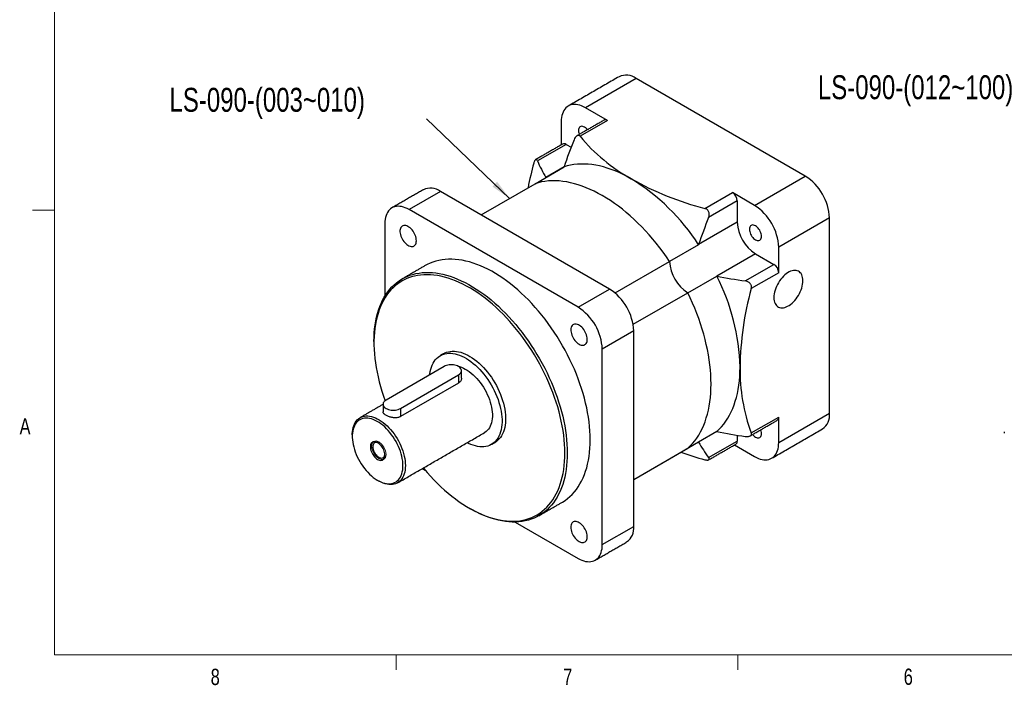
# Model space of a CAD drawing. Header units: millimetres. Extents: x 11 to 421, y 5 to 275.
# Tile 1 of 6: x 11 to 155, y 6 to 103. Entities that reach past the tile are written whole.
import ezdxf

# ---------------------------------------------------------------- set-up
doc = ezdxf.new("R2010")
doc.units = ezdxf.units.MM
doc.styles.add('SLDTEXTSTYLE0', font='TXT', dxfattribs={"width": 0.75})
doc.dimstyles.new('SLDDIMSTYLE6', dxfattribs={"dimtxt": 0, "dimasz": 3, "dimexe": 0, "dimexo": 0.0625, "dimgap": 0, "dimtad": 0, "dimtih": 1, "dimtoh": 1, "dimdec": 0, "dimrnd": 1e-09, "dimzin": 0, "dimdsep": 46, "dimtxsty": 'Standard', "dimsah": 1, "dimcen": 0.09, "dimadec": 0, "dimazin": 0, "dimtfac": 3, "dimtdec": 0, "dimtofl": 0, "dimtmove": 0, "dimatfit": 3, "dimfxl": 1, "dimtolj": 1, "dimtzin": 0, "dimarcsym": 0})

msp = doc.modelspace()

# ---------------------------------------------------------------- linework, layer by layer
at = {"color": 7, "linetype": 'Continuous', "lineweight": 0}
for p, q in [((15.9068, 270.3087), (15.9068, 9.9587)), ((15.9068, 75.0462), (12.7318, 75.0462)), ((415.9568, 9.9587), (15.9068, 9.9587)), ((65.9067, 9.9587), (65.9067, 7.8048)), ((115.9129, 9.9587), (115.9129, 7.8048))]:
    msp.add_line(p, q, dxfattribs=at)
at = {"color": 7, "linetype": 'Continuous', "lineweight": 30}
for p, q in [((101.0275, 94.2978), (93.6029, 90.0117)), ((125.7763, 80.0107), (101.0275, 94.2978)), ((96.836, 88.1453), (93.6029, 90.0117)), ((90.0674, 87.97), (90.0674, 84.5748)), ((96.836, 88.1453), (92.8173, 85.8253)), ((90.7745, 84.6449), (86.5827, 82.225)), ((90.7745, 84.6449), (91.5047, 84.2233)), ((86.2294, 78.8957), (90.4721, 81.3449)), ((90.4741, 81.3508), (87.8226, 79.8202)), ((118.3517, 75.7246), (125.7763, 80.0107)), ((78.3308, 74.3359), (86.2294, 78.8957)), ((72.3897, 77.7656), (67.7935, 75.1123)), ((97.1385, 63.4784), (72.3897, 77.7656)), ((111.0998, 75.271), (115.1185, 77.591)), ((115.8256, 76.3663), (111.6339, 73.9464)), ((118.3517, 75.7246), (115.1185, 77.591)), ((115.8256, 76.3663), (115.8256, 73.2452)), ((92.5423, 60.8251), (67.7935, 75.1123)), ((129.3118, 73.887), (121.8872, 69.6008)), ((129.3118, 45.308), (129.3118, 73.887)), ((64.258, 73.0706), (64.258, 62.4285)), ((115.8256, 73.2452), (110.171, 69.9808)), ((110.1688, 69.9742), (105.9261, 67.525)), ((121.8872, 65.8673), (121.8872, 69.6008)), ((118.4773, 68.6524), (112.8226, 65.388)), ((118.4773, 68.6524), (121.1801, 67.0921)), ((97.9363, 62.9125), (105.9261, 67.525)), ((116.9883, 64.6722), (121.1801, 67.0921)), ((108.5732, 62.9402), (112.8158, 65.3894)), ((121.8872, 65.8673), (117.8684, 63.5474)), ((92.5423, 60.8251), (97.1385, 63.4784)), ((100.583, 58.3275), (108.5732, 62.9402)), ((100.674, 57.3547), (96.0778, 54.7014)), ((100.674, 28.7758), (100.674, 57.3547)), ((96.0778, 26.1225), (96.0778, 54.7014)), ((72.92, 52.1487), (64.4348, 47.2502)), ((66.5561, 46.0256), (75.0414, 50.9241)), ((75.0414, 50.9241), (75.0414, 49.7331)), ((75.0414, 49.7331), (66.5561, 44.8347)), ((64.258, 47.2237), (64.258, 47.1273)), ((66.5561, 46.0256), (66.5561, 44.8347)), ((117.8684, 42.4354), (121.8872, 44.7554)), ((121.8872, 41.0219), (129.3118, 45.308)), ((121.8872, 41.0219), (121.8872, 44.7554)), ((112.8158, 42.6444), (108.5732, 40.1951)), ((112.8233, 42.6429), (110.171, 41.1117)), ((115.8256, 42.0994), (115.8256, 41.255)), ((105.9261, 38.6665), (110.1688, 41.1158)), ((111.6339, 38.8351), (115.8256, 41.255)), ((115.4114, 40.6776), (118.3517, 38.9802)), ((100.674, 35.635), (108.5732, 40.1951)), ((100.674, 35.6345), (105.9261, 38.6665)), ((69.7559, 37.2351), (70.16, 37.0018)), ((83.3249, 29.4018), (92.5423, 24.0808)), ((96.0778, 26.1225), (100.674, 28.7758))]:
    msp.add_line(p, q, dxfattribs=at)
at = {"color": 7, "linetype": 'Continuous', "lineweight": 30, "flags": 128}
for points in [[(93.6029, 90.0117), (93.3255, 90.1593), (93.0498, 90.2807), (92.7776, 90.3754), (92.5104, 90.4426), (92.2499, 90.482), (91.9978, 90.4933), (91.7556, 90.4765), (91.5248, 90.4317), (91.3068, 90.359), (91.1029, 90.2591), (90.9145, 90.1325), (90.7426, 89.98), (90.5884, 89.8025), (90.4527, 89.6011), (90.3365, 89.377), (90.2404, 89.1317), (90.1651, 88.8667), (90.1109, 88.5836), (90.0783, 88.284), (90.0674, 87.97)], [(93.4773, 87.1673), (93.339, 87.2345), (93.2042, 87.275), (93.076, 87.2877), (92.9578, 87.2723), (92.8523, 87.2291), (92.7622, 87.1593), (92.6897, 87.0646), (92.6367, 86.9473), (92.6043, 86.8102), (92.5934, 86.6568), (92.6043, 86.4909), (92.6367, 86.3165), (92.6897, 86.1379), (92.7042, 86.0981)], [(100.3204, 79.6025), (99.7306, 79.9304), (99.1416, 80.2325), (98.5542, 80.5086), (97.9692, 80.7581), (97.3874, 80.9808), (96.8097, 81.1763), (96.2368, 81.3444), (95.6696, 81.4849), (95.1087, 81.5975), (94.555, 81.6821), (94.0092, 81.7385), (93.4721, 81.7668), (92.9444, 81.7669), (92.4269, 81.7387), (91.9202, 81.6823), (91.425, 81.5978), (90.9421, 81.4852), (90.4721, 81.3449)], [(105.9261, 67.525), (105.4561, 68.208), (104.9732, 68.8781), (104.4781, 69.5343), (103.9714, 70.1757), (103.4538, 70.8015), (102.9261, 71.4107), (102.389, 72.0025), (101.8432, 72.5762), (101.2895, 73.1309), (100.7287, 73.6659), (100.1614, 74.1804), (99.5885, 74.6737), (99.0108, 75.1452), (98.429, 75.5942), (97.8441, 76.0201), (97.2567, 76.4222), (96.6676, 76.8001), (96.0778, 77.1533), (95.488, 77.4811), (94.8989, 77.7833), (94.3115, 78.0594), (93.7265, 78.3089), (93.1448, 78.5316), (92.5671, 78.7271), (91.9942, 78.8952), (91.4269, 79.0356), (90.8661, 79.1482), (90.3123, 79.2328), (89.7666, 79.2893), (89.2295, 79.3176), (88.7018, 79.3176), (88.1842, 79.2894), (87.6775, 79.233), (87.1824, 79.1485), (86.6995, 79.036), (86.2294, 78.8957)], [(105.9261, 67.525), (105.4561, 68.208), (104.9732, 68.8781), (104.4781, 69.5343), (103.9714, 70.1757), (103.4538, 70.8015), (102.9261, 71.4107), (102.389, 72.0025), (101.8432, 72.5762), (101.2895, 73.1309), (100.7287, 73.6659), (100.1614, 74.1804), (99.5885, 74.6737), (99.0108, 75.1452), (98.429, 75.5942), (97.8441, 76.0201), (97.2567, 76.4222), (96.6676, 76.8001), (96.0778, 77.1533), (95.488, 77.4811), (94.8989, 77.7833), (94.3115, 78.0594), (93.7265, 78.3089), (93.1448, 78.5316), (92.5671, 78.7271), (91.9942, 78.8952), (91.4269, 79.0356), (90.8661, 79.1482), (90.3123, 79.2328), (89.7666, 79.2893), (89.2295, 79.3176), (88.7018, 79.3176), (88.1842, 79.2894), (87.6775, 79.233), (87.1824, 79.1485), (86.6995, 79.036), (86.2294, 78.8957)], [(67.7935, 75.1123), (67.5161, 75.2598), (67.2404, 75.3813), (66.9682, 75.4759), (66.701, 75.5431), (66.4405, 75.5825), (66.1884, 75.5939), (65.9462, 75.5771), (65.7154, 75.5322), (65.4974, 75.4596), (65.2935, 75.3597), (65.1051, 75.2331), (64.9332, 75.0805), (64.779, 74.903), (64.6433, 74.7016), (64.5271, 74.4776), (64.431, 74.2323), (64.3557, 73.9673), (64.3015, 73.6841), (64.2689, 73.3846), (64.258, 73.0706)], [(68.87, 70.5532), (68.8592, 70.7444), (68.8273, 70.9446), (68.7746, 71.1502), (68.7022, 71.3575), (68.6113, 71.5628), (68.5036, 71.7625), (68.3809, 71.953), (68.2456, 72.131), (68.0999, 72.2931), (67.9466, 72.4366), (67.7882, 72.5588), (67.6277, 72.6577), (67.468, 72.7314), (67.3117, 72.7785), (67.1619, 72.7984), (67.0211, 72.7906), (66.8918, 72.7552), (66.7764, 72.6929), (66.6768, 72.6049), (66.595, 72.4926), (66.5323, 72.358), (66.4899, 72.2037), (66.4685, 72.0323), (66.4685, 71.8468), (66.4899, 71.6507), (66.5323, 71.4474), (66.595, 71.2405), (66.6768, 71.0337), (66.7764, 70.8307), (66.8918, 70.6351), (67.0211, 70.4505), (67.1619, 70.2801), (67.3117, 70.127), (67.468, 69.9938), (67.6277, 69.883), (67.7882, 69.7965), (67.9466, 69.736), (68.0999, 69.7024), (68.2456, 69.6963), (68.3809, 69.718), (68.5036, 69.7669), (68.6113, 69.8423), (68.7022, 69.9427), (68.7746, 70.0664), (68.8273, 70.2111), (68.8592, 70.3744), (68.87, 70.5532)], [(119.3612, 71.2041), (119.3503, 71.3701), (119.3179, 71.5445), (119.2648, 71.7231), (119.1924, 71.9015), (119.1023, 72.0753), (118.9968, 72.2402), (118.8786, 72.3922), (118.7504, 72.5274), (118.6156, 72.6427), (118.4773, 72.7351), (118.339, 72.8023), (118.2042, 72.8428), (118.076, 72.8555), (117.9578, 72.8401), (117.8523, 72.7969), (117.7622, 72.7271), (117.6897, 72.6324), (117.6367, 72.5151), (117.6043, 72.378), (117.5934, 72.2247), (117.6043, 72.0587), (117.6367, 71.8843), (117.6897, 71.7057), (117.7622, 71.5273), (117.8523, 71.3535), (117.9578, 71.1886), (118.076, 71.0366), (118.2042, 70.9014), (118.339, 70.7861), (118.4773, 70.6937), (118.6156, 70.6265), (118.7504, 70.586), (118.8786, 70.5733), (118.9968, 70.5887), (119.1023, 70.6319), (119.1924, 70.7017), (119.2648, 70.7964), (119.3179, 70.9137), (119.3503, 71.0508), (119.3612, 71.2041)], [(94.31, 41.4324), (94.2994, 42.0718), (94.2675, 42.7225), (94.2144, 43.3835), (94.1402, 44.0539), (94.0449, 44.7326), (93.9288, 45.4186), (93.792, 46.111), (93.6347, 46.8085), (93.4572, 47.5103), (93.2596, 48.2151), (93.0424, 48.9221), (92.8058, 49.6301), (92.5502, 50.338), (92.2759, 51.0448), (91.9835, 51.7495), (91.6733, 52.4508), (91.3457, 53.1479), (91.0014, 53.8397), (90.6408, 54.5251), (90.2644, 55.2031), (89.8728, 55.8726), (89.4666, 56.5327), (89.0465, 57.1823), (88.613, 57.8206), (88.1668, 58.4465), (87.7085, 59.059), (87.239, 59.6574), (86.7587, 60.2406), (86.2686, 60.8078), (85.7693, 61.3581), (85.2616, 61.8907), (84.7462, 62.4049), (84.2239, 62.8998), (83.6955, 63.3747), (83.1618, 63.8288), (82.6236, 64.2615), (82.0818, 64.6722), (81.537, 65.0602), (80.9902, 65.425), (80.4421, 65.7659), (79.8937, 66.0826), (79.3456, 66.3744), (78.7988, 66.641), (78.254, 66.8819), (77.7121, 67.0969), (77.1739, 67.2855), (76.6403, 67.4476), (76.1119, 67.5827), (75.5896, 67.6909), (75.0742, 67.7718), (74.5665, 67.8254), (74.0672, 67.8515), (73.577, 67.8502), (73.0968, 67.8215), (72.6272, 67.7653), (72.169, 67.6818), (71.7228, 67.5711), (71.2893, 67.4334), (70.8691, 67.2688), (70.463, 67.0776), (70.1687, 66.9175)], [(62.667, 55.8216), (62.6776, 56.4487), (62.7095, 57.0626), (62.7626, 57.6623), (62.8368, 58.247), (62.9321, 58.8157), (63.0482, 59.3677), (63.185, 59.9021), (63.3423, 60.418), (63.5199, 60.9147), (63.7174, 61.3915), (63.9347, 61.8477), (64.1713, 62.2825), (64.4269, 62.6953), (64.7011, 63.0855), (64.9936, 63.4525), (65.3038, 63.7957), (65.6313, 64.1146), (65.9756, 64.4088), (66.3363, 64.6778), (66.7126, 64.9212), (67.1042, 65.1387), (67.5104, 65.3298), (67.9305, 65.4944), (68.364, 65.6321), (68.8102, 65.7428), (69.2685, 65.8263), (69.7381, 65.8825), (70.2183, 65.9112), (70.7084, 65.9125), (71.2077, 65.8864), (71.7155, 65.8328), (72.2308, 65.7519), (72.7531, 65.6438), (73.2815, 65.5086), (73.8152, 65.3466), (74.3534, 65.1579), (74.8953, 64.943), (75.44, 64.702), (75.9868, 64.4354), (76.5349, 64.1436), (77.0834, 63.827), (77.6314, 63.486), (78.1782, 63.1213), (78.723, 62.7333), (79.2649, 62.3226), (79.8031, 61.8898), (80.3368, 61.4357), (80.8651, 60.9608), (81.3874, 60.4659), (81.9028, 59.9518), (82.4105, 59.4191), (82.9099, 58.8688), (83.4, 58.3016), (83.8802, 57.7184), (84.3498, 57.1201), (84.808, 56.5075), (85.2542, 55.8816), (85.6877, 55.2434), (86.1079, 54.5937), (86.5141, 53.9336), (86.9056, 53.2641), (87.282, 52.5861), (87.6426, 51.9007), (87.987, 51.209), (88.3145, 50.5119), (88.6247, 49.8105), (88.9172, 49.1058), (89.1914, 48.399), (89.447, 47.6911), (89.6836, 46.9831), (89.9008, 46.2762), (90.0984, 45.5713), (90.276, 44.8695), (90.4333, 44.172), (90.5701, 43.4797), (90.6862, 42.7936), (90.7814, 42.1149), (90.8556, 41.4446), (90.9087, 40.7835), (90.9406, 40.1328), (90.9513, 39.4935)], [(90.5977, 39.4935), (90.5871, 40.1288), (90.5552, 40.7754), (90.5021, 41.4324), (90.4279, 42.0987), (90.3327, 42.7733), (90.2166, 43.4552), (90.0798, 44.1433), (89.9226, 44.8367), (89.7451, 45.5342), (89.5477, 46.2347), (89.3305, 46.9373), (89.0941, 47.6408), (88.8387, 48.3441), (88.5646, 49.0463), (88.2724, 49.7462), (87.9625, 50.4428), (87.6353, 51.1349), (87.2914, 51.8216), (86.9313, 52.5019), (86.5554, 53.1746), (86.1645, 53.8387), (85.759, 54.4932), (85.3396, 55.1372), (84.907, 55.7697), (84.4618, 56.3896), (84.0046, 56.9961), (83.5362, 57.5882), (83.0573, 58.1651), (82.5687, 58.7258), (82.0709, 59.2694), (81.5649, 59.7952), (81.0514, 60.3024), (80.5312, 60.7902), (80.005, 61.2578), (79.4737, 61.7046), (78.9381, 62.1298), (78.3989, 62.5328), (77.8571, 62.913), (77.3134, 63.2699), (76.7686, 63.6027), (76.2237, 63.9112), (75.6793, 64.1947), (75.1365, 64.453), (74.5959, 64.6854), (74.0584, 64.8918), (73.5248, 65.0718), (72.9959, 65.2251), (72.4726, 65.3515), (71.9556, 65.4508), (71.4458, 65.5229), (70.9438, 65.5676), (70.4505, 65.5849), (69.9667, 65.5747), (69.4929, 65.537), (69.0301, 65.472), (68.5788, 65.3797), (68.1398, 65.2603), (67.7137, 65.1139), (67.3012, 64.9407), (66.9029, 64.7411), (66.5195, 64.5153), (66.1514, 64.2637), (65.7993, 63.9867), (65.4637, 63.6846), (65.145, 63.3579), (64.8439, 63.0072), (64.5608, 62.633), (64.296, 62.2358), (64.05, 61.8162), (63.8232, 61.375), (63.6158, 60.9126), (63.4283, 60.43), (63.2609, 59.9277), (63.1139, 59.4066), (62.9875, 58.8675), (62.8818, 58.3111), (62.7971, 57.7383), (62.7334, 57.1501), (62.6909, 56.5472), (62.6697, 55.9306), (62.6697, 55.3013), (62.6909, 54.6602), (62.7334, 54.0083), (62.7971, 53.3465), (62.8818, 52.6759), (62.9875, 51.9976), (63.1139, 51.3124), (63.2609, 50.6216), (63.4283, 49.926), (63.6158, 49.2269), (63.8232, 48.5252), (64.05, 47.822), (64.2848, 47.1492)], [(125.4227, 64.7013), (125.4118, 64.9428), (125.3793, 65.1693), (125.3254, 65.3784), (125.2508, 65.568), (125.1562, 65.7362), (125.0425, 65.8812), (124.911, 66.0014), (124.7629, 66.0958), (124.5999, 66.1633), (124.4235, 66.2033), (124.2356, 66.2152), (124.0382, 66.1991), (123.8331, 66.155), (123.6226, 66.0835), (123.4088, 65.9851), (123.194, 65.8611), (122.9802, 65.7126), (122.7697, 65.5411), (122.5647, 65.3485), (122.3672, 65.1366), (122.1793, 64.9077), (122.0029, 64.6642), (121.8399, 64.4084), (121.6918, 64.1431), (121.5603, 63.8709), (121.4466, 63.5947), (121.352, 63.3173), (121.2774, 63.0415), (121.2235, 62.7702), (121.191, 62.5061), (121.1801, 62.252), (121.191, 62.0105), (121.2235, 61.784), (121.2774, 61.5749), (121.352, 61.3853), (121.4466, 61.2171), (121.5603, 61.0721), (121.6918, 60.9518), (121.8399, 60.8575), (122.0029, 60.7899), (122.1793, 60.75), (122.3672, 60.738), (122.5647, 60.7542), (122.7697, 60.7983), (122.9802, 60.8698), (123.194, 60.9681), (123.4088, 61.0922), (123.6226, 61.2407), (123.8331, 61.4122), (124.0382, 61.6048), (124.2356, 61.8167), (124.4235, 62.0456), (124.5999, 62.2891), (124.7629, 62.5449), (124.911, 62.8102), (125.0425, 63.0824), (125.1562, 63.3586), (125.2508, 63.636), (125.3254, 63.9118), (125.3793, 64.1831), (125.4118, 64.4471), (125.4227, 64.7013)], [(108.5732, 40.1951), (108.9297, 40.5321), (109.2686, 40.8941), (109.5893, 41.2808), (109.8914, 41.6915), (110.1746, 42.1256), (110.4383, 42.5827), (110.6824, 43.0621), (110.9063, 43.5631), (111.1099, 44.085), (111.2927, 44.6271), (111.4547, 45.1886), (111.5955, 45.7689), (111.715, 46.367), (111.813, 46.9822), (111.8893, 47.6137), (111.944, 48.2604), (111.9768, 48.9217), (111.9877, 49.5965), (111.9768, 50.2839), (111.944, 50.9831), (111.8893, 51.6929), (111.813, 52.4125), (111.715, 53.1408), (111.5955, 53.8769), (111.4547, 54.6198), (111.2927, 55.3683), (111.1099, 56.1216), (110.9063, 56.8785), (110.6824, 57.638), (110.4383, 58.3991), (110.1746, 59.1608), (109.8914, 59.9219), (109.5893, 60.6814), (109.2686, 61.4383), (108.9297, 62.1916), (108.5732, 62.9402)], [(108.5732, 40.1951), (108.9297, 40.5321), (109.2686, 40.8941), (109.5893, 41.2808), (109.8914, 41.6915), (110.1746, 42.1256), (110.4383, 42.5827), (110.6824, 43.0621), (110.9063, 43.5631), (111.1099, 44.085), (111.2927, 44.6271), (111.4547, 45.1886), (111.5955, 45.7689), (111.715, 46.367), (111.813, 46.9822), (111.8893, 47.6137), (111.944, 48.2604), (111.9768, 48.9217), (111.9877, 49.5965), (111.9768, 50.2839), (111.944, 50.9831), (111.8893, 51.6929), (111.813, 52.4125), (111.715, 53.1408), (111.5955, 53.8769), (111.4547, 54.6198), (111.2927, 55.3683), (111.1099, 56.1216), (110.9063, 56.8785), (110.6824, 57.638), (110.4383, 58.3991), (110.1746, 59.1608), (109.8914, 59.9219), (109.5893, 60.6814), (109.2686, 61.4383), (108.9297, 62.1916), (108.5732, 62.9402)], [(92.6679, 55.4268), (92.8281, 55.3467), (92.9855, 55.2928), (93.1372, 55.2661), (93.2805, 55.267), (93.4129, 55.2955), (93.532, 55.3511), (93.6357, 55.4329), (93.7221, 55.5393), (93.7897, 55.6685), (93.8372, 55.8181), (93.8639, 55.9855), (93.8693, 56.1678), (93.8532, 56.3616), (93.816, 56.5634), (93.7583, 56.7698), (93.6811, 56.977), (93.5859, 57.1812), (93.4742, 57.379), (93.3482, 57.5666), (93.21, 57.7409), (93.0622, 57.8986), (92.9073, 58.037), (92.7482, 58.1536), (92.5876, 58.2463), (92.4285, 58.3135), (92.2736, 58.3539), (92.1257, 58.3669), (91.9876, 58.3521), (91.8616, 58.3099), (91.7499, 58.2411), (91.6547, 58.1468), (91.5775, 58.0287), (91.5198, 57.889), (91.4826, 57.7301), (91.4665, 57.5549), (91.4718, 57.3665), (91.4986, 57.1682), (91.5461, 56.9636), (91.6137, 56.7564), (91.7001, 56.5502), (91.8038, 56.3488), (91.9229, 56.1556), (92.0553, 55.9743), (92.1986, 55.8079), (92.3503, 55.6595), (92.5077, 55.5317), (92.6679, 55.4268)], [(70.8285, 50.9412), (70.8414, 51.0615), (70.8946, 51.4145), (70.9687, 51.7508), (71.0635, 52.0689), (71.1786, 52.3676), (71.3135, 52.6458), (71.4677, 52.9022), (71.6406, 53.1358), (71.8314, 53.3457), (72.0395, 53.5311), (72.2638, 53.6912), (72.5037, 53.8253), (72.758, 53.933), (73.0258, 54.0137), (73.306, 54.0672), (73.5974, 54.0933), (73.899, 54.0918), (74.2094, 54.0627), (74.5274, 54.0062), (74.8517, 53.9226), (75.1811, 53.812), (75.5142, 53.675), (75.8497, 53.5121), (76.1862, 53.324), (76.5223, 53.1115), (76.8568, 52.8754), (77.1882, 52.6166), (77.5152, 52.3361), (77.8366, 52.0352), (78.1509, 51.7151), (78.457, 51.3769), (78.7537, 51.0222), (79.0396, 50.6522), (79.3138, 50.2685), (79.575, 49.8727), (79.8222, 49.4663), (80.0544, 49.051), (80.2707, 48.6285), (80.4702, 48.2003), (80.6522, 47.7684), (80.8158, 47.3343), (80.9604, 46.9), (81.0855, 46.467), (81.1905, 46.0372), (81.275, 45.6122), (81.3387, 45.1939), (81.3813, 44.7838), (81.4027, 44.3837), (81.4027, 43.995), (81.3813, 43.6195), (81.3387, 43.2587), (81.275, 42.9138), (81.1905, 42.5865), (81.0855, 42.2779), (80.9604, 41.9893), (80.8158, 41.7219), (80.6522, 41.4768), (80.4702, 41.2549), (80.2707, 41.0572), (80.0544, 40.8844), (79.8222, 40.7372), (79.575, 40.6162), (79.3138, 40.522), (79.0396, 40.4548), (78.7537, 40.415), (78.457, 40.4027), (78.1509, 40.418), (77.8366, 40.4608), (77.5152, 40.5309), (77.1882, 40.6281), (76.8568, 40.7519), (76.5223, 40.9019), (76.3021, 41.0141)], [(72.8827, 54.0509), (73.034, 54.1314), (73.2883, 54.2391), (73.5561, 54.3199), (73.8363, 54.3734), (74.1278, 54.3994), (74.4293, 54.3979), (74.7397, 54.3689), (75.0577, 54.3124), (75.3821, 54.2287), (75.7114, 54.1181), (76.0445, 53.9811), (76.38, 53.8183), (76.7165, 53.6302), (77.0526, 53.4177), (77.3871, 53.1815), (77.7185, 52.9227), (78.0455, 52.6423), (78.3669, 52.3414), (78.6813, 52.0212), (78.9874, 51.6831), (79.284, 51.3283), (79.57, 50.9584), (79.8441, 50.5747), (80.1053, 50.1789), (80.3525, 49.7725), (80.5847, 49.3572), (80.801, 48.9346), (81.0006, 48.5065), (81.1825, 48.0745), (81.3461, 47.6405), (81.4908, 47.2061), (81.6158, 46.7731), (81.7208, 46.3433), (81.8054, 45.9184), (81.869, 45.5), (81.9116, 45.09), (81.933, 44.6898), (81.933, 44.3012), (81.9116, 43.9257), (81.869, 43.5648), (81.8054, 43.22), (81.7208, 42.8926), (81.6158, 42.584), (81.4908, 42.2955), (81.3461, 42.0281), (81.1825, 41.783), (81.0006, 41.5611), (80.801, 41.3633), (80.5847, 41.1905), (80.3821, 41.0601)], [(75.0414, 50.9241), (75.1815, 51.0174), (75.2972, 51.1214), (75.3861, 51.2338), (75.4464, 51.3523), (75.4769, 51.4746), (75.4769, 51.5982), (75.4464, 51.7204), (75.3861, 51.839), (75.2972, 51.9514), (75.1815, 52.0553), (75.0414, 52.1487), (74.8796, 52.2296), (74.6996, 52.2964), (74.5049, 52.3477), (74.2996, 52.3825), (74.0877, 52.4001), (73.8737, 52.4001), (73.6619, 52.3825), (73.4565, 52.3477), (73.2618, 52.2964), (73.0818, 52.2296), (72.92, 52.1487)], [(74.925, 52.2092), (75.1767, 52.1455), (75.4582, 52.05), (75.7432, 51.9283), (76.0302, 51.781), (76.3175, 51.609), (76.6037, 51.4132), (76.8872, 51.1946), (77.1663, 50.9545), (77.4397, 50.6941), (77.7057, 50.4149), (77.963, 50.1185), (78.2101, 49.8063), (78.4457, 49.4802), (78.6685, 49.1419), (78.8773, 48.7933), (79.071, 48.4363), (79.2484, 48.0727), (79.4086, 47.7047), (79.5508, 47.3342), (79.6741, 46.9632), (79.7779, 46.5938), (79.8617, 46.2279), (79.9249, 45.8677), (79.9672, 45.5149), (79.9885, 45.1717), (79.9885, 44.8398), (79.9672, 44.5211), (79.9249, 44.2172), (79.8617, 43.93), (79.7779, 43.6608), (79.6741, 43.4113), (79.5508, 43.1827), (79.4086, 42.9763), (79.2484, 42.7933), (79.071, 42.6346), (78.8773, 42.5011), (78.8518, 42.4861)], [(112.8158, 42.6444), (113.1724, 42.9813), (113.5112, 43.3434), (113.8319, 43.73), (114.1341, 44.1407), (114.4172, 44.5749), (114.681, 45.032), (114.925, 45.5113), (115.1489, 46.0123), (115.3525, 46.5342), (115.5354, 47.0763), (115.6973, 47.6378), (115.8382, 48.2181), (115.9577, 48.8162), (116.0556, 49.4315), (116.132, 50.0629), (116.1866, 50.7097), (116.2194, 51.3709), (116.2303, 52.0457)], [(64.4348, 47.2502), (64.2946, 47.1569), (64.1789, 47.0529), (64.09, 46.9405), (64.0297, 46.822), (63.9992, 46.6997), (63.9992, 46.5762), (64.0297, 46.4539), (64.09, 46.3353), (64.1789, 46.2229), (64.2946, 46.119), (64.4348, 46.0256), (64.5965, 45.9447), (64.7766, 45.8779), (64.9712, 45.8266), (65.1766, 45.7918), (65.3884, 45.7742), (65.6024, 45.7742), (65.8143, 45.7918), (66.0196, 45.8266), (66.2143, 45.8779), (66.3943, 45.9447), (66.5561, 46.0256)], [(59.485, 42.1468), (59.4877, 42.3112), (59.5089, 42.6299), (59.5512, 42.9338), (59.6145, 43.221), (59.6982, 43.4902), (59.802, 43.7397), (59.9254, 43.9683), (60.0675, 44.1747), (60.2278, 44.3577), (60.4052, 44.5164), (60.5988, 44.6499), (60.8076, 44.7575), (61.0304, 44.8385), (61.266, 44.8926), (61.5131, 44.9194), (61.7704, 44.9188), (62.0365, 44.8908), (62.3098, 44.8356), (62.589, 44.7534), (62.8724, 44.6447), (63.1586, 44.5101), (63.446, 44.3504), (63.7329, 44.1663), (64.018, 43.959), (64.2995, 43.7295), (64.5759, 43.4791), (64.8458, 43.2091), (65.1076, 42.9211), (65.36, 42.6166), (65.6015, 42.2972), (65.8309, 41.9648), (66.0468, 41.6211), (66.2482, 41.2681), (66.4338, 40.9075), (66.6028, 40.5415), (66.7541, 40.1719), (66.8869, 39.8009), (67.0006, 39.4305), (67.0944, 39.0626), (67.168, 38.6993), (67.2208, 38.3426), (67.2526, 37.9943), (67.2632, 37.6565)], [(66.9096, 37.6565), (66.899, 37.9869), (66.8672, 38.3276), (66.8143, 38.6768), (66.7407, 39.0324), (66.6469, 39.3924), (66.5332, 39.7547), (66.4005, 40.1173), (66.2494, 40.478), (66.0809, 40.8349), (65.8958, 41.1858), (65.6952, 41.5288), (65.4804, 41.8619), (65.2525, 42.1832), (65.0128, 42.4908), (64.7627, 42.7831), (64.5036, 43.0582), (64.2371, 43.3146), (63.9646, 43.551), (63.6877, 43.7658), (63.408, 43.9579), (63.1271, 44.1262), (62.8466, 44.2698), (62.5681, 44.3877), (62.2932, 44.4793), (62.0235, 44.5442), (61.7605, 44.5818), (61.5057, 44.5921), (61.2606, 44.5749), (61.0267, 44.5303), (60.8051, 44.4587), (60.5973, 44.3604), (60.4043, 44.2359), (60.2274, 44.0861), (60.0674, 43.9117), (59.9254, 43.7137), (59.8022, 43.4933), (59.6983, 43.2518), (59.6146, 42.9905), (59.5513, 42.7109), (59.5089, 42.4146), (59.4877, 42.1034), (59.4877, 41.7789), (59.5089, 41.4432), (59.5513, 41.098), (59.6146, 40.7453), (59.6983, 40.3873), (59.8022, 40.0259), (59.9254, 39.6632), (60.0674, 39.3012), (60.2274, 38.9422), (60.4043, 38.588), (60.5973, 38.2408), (60.8051, 37.9025), (61.0267, 37.5751), (61.2606, 37.2604), (61.5057, 36.9602), (61.7605, 36.6764), (62.0235, 36.4104), (62.2932, 36.1638), (62.5681, 35.9381), (62.8466, 35.7344), (63.1271, 35.5541), (63.408, 35.3981), (63.6877, 35.2673), (63.9646, 35.1624), (64.2371, 35.0841), (64.5036, 35.0328), (64.7627, 35.0089), (65.0128, 35.0123), (65.2525, 35.0432), (65.4804, 35.1013), (65.6952, 35.1864), (65.8958, 35.2978), (66.0809, 35.4351), (66.2494, 35.5973), (66.4005, 35.7837), (66.5332, 35.993), (66.6469, 36.2241), (66.7407, 36.4757), (66.8143, 36.7464), (66.8672, 37.0345), (66.899, 37.3385), (66.9096, 37.6565)], [(118.4773, 41.8246), (118.6156, 41.7574), (118.7504, 41.7169), (118.8786, 41.7042), (118.9968, 41.7197), (119.1023, 41.7628), (119.1924, 41.8326), (119.2648, 41.9273), (119.3179, 42.0446), (119.3503, 42.1817), (119.3612, 42.3351), (119.3503, 42.501), (119.3179, 42.6754), (119.2648, 42.8541), (119.25, 42.8947)], [(64.258, 39.1873), (64.2472, 39.3678), (64.215, 39.5572), (64.1621, 39.7514), (64.0896, 39.9467), (63.9989, 40.1389), (63.8919, 40.3243), (63.7708, 40.499), (63.6379, 40.6594), (63.4962, 40.8023), (63.3483, 40.9248), (63.1973, 41.0244), (63.0464, 41.0991), (62.8985, 41.1473), (62.7567, 41.1681), (62.6239, 41.161), (62.5027, 41.1262), (62.3957, 41.0644), (62.305, 40.9769), (62.2325, 40.8654), (62.1796, 40.7322), (62.1475, 40.58), (62.1367, 40.4119), (62.1475, 40.2314), (62.1796, 40.042), (62.2325, 39.8478), (62.305, 39.6525), (62.3957, 39.4603), (62.5027, 39.2749), (62.6239, 39.1003), (62.7567, 38.9398), (62.8985, 38.7969), (63.0464, 38.6744), (63.1973, 38.5748), (63.3483, 38.5001), (63.4962, 38.4519), (63.6379, 38.4311), (63.7708, 38.4382), (63.8919, 38.473), (63.9989, 38.5348), (64.0896, 38.6223), (64.1621, 38.7338), (64.215, 38.867), (64.2472, 39.0192), (64.258, 39.1873)], [(63.2899, 40.9663), (63.2358, 40.9896), (63.101, 41.0301), (62.9728, 41.0427), (62.8546, 41.0273), (62.7491, 40.9842), (62.659, 40.9144), (62.5866, 40.8197), (62.5335, 40.7024), (62.5011, 40.5653), (62.4902, 40.4119), (62.5011, 40.246), (62.5335, 40.0715), (62.5866, 39.8929), (62.659, 39.7145), (62.7491, 39.5407), (62.8546, 39.3758), (62.9728, 39.2239), (63.101, 39.0886), (63.2358, 38.9734), (63.3741, 38.881), (63.5124, 38.8137), (63.6472, 38.7733), (63.7754, 38.7606), (63.8936, 38.776), (63.9991, 38.8191), (64.0892, 38.8889), (64.1617, 38.9836), (64.2147, 39.101), (64.2471, 39.238), (64.254, 39.2963)], [(90.1671, 32.2755), (90.2644, 32.3328), (90.6408, 32.5762), (91.0014, 32.8452), (91.3457, 33.1394), (91.6733, 33.4584), (91.9835, 33.8016), (92.2759, 34.1686), (92.5502, 34.5588), (92.8058, 34.9716), (93.0424, 35.4064), (93.2596, 35.8625), (93.4572, 36.3393), (93.6347, 36.8361), (93.792, 37.352), (93.9288, 37.8863), (94.0449, 38.4383), (94.1402, 39.0071), (94.2144, 39.5917), (94.2675, 40.1915), (94.2994, 40.8053), (94.31, 41.4324)], [(118.3517, 38.9802), (118.6291, 38.8327), (118.9047, 38.7112), (119.177, 38.6166), (119.4442, 38.5493), (119.7046, 38.5099), (119.9568, 38.4986), (120.199, 38.5154), (120.4298, 38.5603), (120.6478, 38.6329), (120.8517, 38.7328), (121.0401, 38.8594), (121.212, 39.012), (121.3662, 39.1895), (121.5018, 39.3909), (121.6181, 39.6149), (121.7142, 39.8602), (121.7895, 40.1252), (121.8437, 40.4084), (121.8763, 40.7079), (121.8872, 41.0219)], [(69.897, 37.3166), (69.9667, 37.2324), (70.4505, 36.6635), (70.9438, 36.1112), (71.4458, 35.5764), (71.9556, 35.0598), (72.4726, 34.5622), (72.9959, 34.0844), (73.5248, 33.6271), (74.0584, 33.191), (74.5959, 32.7769), (75.1365, 32.3852), (75.6793, 32.0166), (76.2237, 31.6717), (76.7686, 31.3509), (77.3134, 31.0549), (77.8571, 30.7839), (78.3989, 30.5385), (78.9381, 30.3191), (79.4737, 30.1258), (80.005, 29.9592), (80.5312, 29.8193), (81.0514, 29.7064), (81.5649, 29.6207), (82.0709, 29.5623), (82.5687, 29.5313), (83.0573, 29.5278), (83.5362, 29.5517), (84.0046, 29.603), (84.4618, 29.6817), (84.907, 29.7876), (85.3396, 29.9206), (85.759, 30.0804), (86.1645, 30.2668), (86.5554, 30.4795), (86.9313, 30.7183), (87.2914, 30.9826), (87.6353, 31.2723), (87.9625, 31.5867), (88.2724, 31.9254), (88.5646, 32.288), (88.8387, 32.6738), (89.0941, 33.0822), (89.3305, 33.5127), (89.5477, 33.9646), (89.7451, 34.4372), (89.9226, 34.9297), (90.0798, 35.4415), (90.2166, 35.9717), (90.3327, 36.5196), (90.4279, 37.0843), (90.5021, 37.6649), (90.5552, 38.2606), (90.5871, 38.8704), (90.5977, 39.4935)], [(90.9513, 39.4935), (90.9406, 38.8664), (90.9087, 38.2525), (90.8556, 37.6528), (90.7814, 37.0681), (90.6862, 36.4993), (90.5701, 35.9474), (90.4333, 35.413), (90.276, 34.8971), (90.0984, 34.4003), (89.9008, 33.9235), (89.6836, 33.4674), (89.447, 33.0326), (89.1914, 32.6198), (88.9172, 32.2296), (88.6247, 31.8626), (88.3145, 31.5194), (87.987, 31.2004), (87.6426, 30.9062), (87.282, 30.6372), (86.9056, 30.3938), (86.5141, 30.1764), (86.1079, 29.9853), (85.6877, 29.8207), (85.2542, 29.683), (84.808, 29.5723), (84.3498, 29.4888), (83.8802, 29.4326), (83.4, 29.4038), (82.9099, 29.4025), (82.4105, 29.4287), (81.9028, 29.4823), (81.3874, 29.5632), (80.8651, 29.6713), (80.3368, 29.8065), (79.8031, 29.9685), (79.2649, 30.1572), (78.723, 30.3721), (78.1782, 30.6131), (77.6314, 30.8797), (77.0834, 31.1715), (76.8068, 31.3281)], [(67.2632, 37.6565), (67.2526, 37.331), (67.2208, 37.0195), (67.168, 36.7237), (67.0944, 36.4453), (67.0006, 36.1858), (66.8869, 35.9466), (66.7541, 35.729), (66.6028, 35.5341), (66.4338, 35.3631), (66.2482, 35.217), (66.0468, 35.0963), (65.8309, 35.002), (65.6015, 34.9344), (65.36, 34.8939), (65.1076, 34.8808), (64.8458, 34.8951), (64.5759, 34.9367), (64.2995, 35.0055), (64.018, 35.101), (63.7329, 35.2227), (63.446, 35.37), (63.3735, 35.4111)], [(91.4658, 28.6398), (91.4765, 28.4486), (91.5085, 28.2484), (91.5612, 28.0429), (91.6336, 27.8355), (91.7245, 27.6302), (91.8322, 27.4305), (91.9548, 27.24), (92.0902, 27.0621), (92.2359, 26.8999), (92.3892, 26.7564), (92.5476, 26.6342), (92.7081, 26.5353), (92.8678, 26.4617), (93.024, 26.4145), (93.1739, 26.3946), (93.3147, 26.4024), (93.444, 26.4378), (93.5594, 26.5001), (93.6589, 26.5882), (93.7408, 26.7005), (93.8035, 26.835), (93.8459, 26.9893), (93.8673, 27.1608), (93.8673, 27.3462), (93.8459, 27.5423), (93.8035, 27.7457), (93.7408, 27.9526), (93.6589, 28.1594), (93.5594, 28.3623), (93.444, 28.5579), (93.3147, 28.7425), (93.1739, 28.9129), (93.024, 29.0661), (92.8678, 29.1992), (92.7081, 29.31), (92.5476, 29.3965), (92.3892, 29.4571), (92.2359, 29.4907), (92.0902, 29.4967), (91.9548, 29.475), (91.8322, 29.4261), (91.7245, 29.3508), (91.6336, 29.2504), (91.5612, 29.1267), (91.5085, 28.9819), (91.4765, 28.8187), (91.4658, 28.6398)], [(92.5423, 24.0808), (92.8197, 23.9332), (93.0953, 23.8118), (93.3676, 23.7171), (93.6348, 23.6499), (93.8953, 23.6105), (94.1474, 23.5992), (94.3896, 23.616), (94.6204, 23.6608), (94.8384, 23.7334), (95.0423, 23.8333), (95.2307, 23.96), (95.4026, 24.1125), (95.5568, 24.29), (95.6924, 24.4914), (95.8087, 24.7154), (95.9048, 24.9607), (95.9801, 25.2258), (96.0343, 25.5089), (96.0669, 25.8084), (96.0778, 26.1225)]]:
    msp.add_lwpolyline(points, dxfattribs=at)
at = {"color": 7, "linetype": 'Continuous', "lineweight": 0, "flags": 128}
msp.add_lwpolyline([(63.3741, 38.6769), (62.9682, 39.0044), (62.6241, 39.4686), (62.3942, 39.9986), (62.3134, 40.514), (62.3942, 40.9361), (62.6241, 41.2007), (62.9682, 41.2676), (63.3741, 41.1265), (63.78, 40.7989), (64.1241, 40.3348), (64.354, 39.8047), (64.4348, 39.2894), (64.354, 38.8673), (64.1241, 38.6026), (63.78, 38.5358), (63.3741, 38.6769)], dxfattribs=at)
at = {"color": 7, "linetype": 'Continuous', "lineweight": 30}
for centre, radius, start, end in [((99.5622, 92.246), 2.5214, 54.467745, 114.221796), ((96.5432, 87.7371), 0.5023, 54.341062, 114.34848), ((92.6231, 85.7598), 1.6464, 38.817904, 58.746169), ((152.7323, 60.6373), 65.6136, 157.905284, 161.596921), ((113.0909, 102.6353), 26.3362, 219.664211, 240.994081), ((90.4816, 84.2367), 0.5023, 54.341062, 114.34848), ((102.4748, 88.8967), 17.2357, 202.773453, 211.776903), ((135.1684, 68.5906), 50.8953, 164.821293, 168.995195), ((84.0212, 53.0798), 31.1307, 32.86716, 58.427602), ((122.1218, 118.2791), 44.398, 240.590748, 255.625702), ((121.6357, 73.5377), 7.684, 2.605478, 57.394522), ((70.9244, 75.7137), 2.5214, 54.467745, 114.221796), ((114.2969, 76.3001), 1.5302, 2.476398, 57.523602), ((114.2111, 69.2515), 7.684, 2.605478, 57.394522), ((172.429, 49.2666), 65.6136, 157.905284, 161.596921), ((121.5707, 73.5002), 5.7507, 182.541812, 237.458188), ((111.674, 67.7869), 5.7538, 182.609434, 237.390566), ((111.674, 67.7869), 5.7538, 182.609434, 237.390566), ((120.3585, 65.8012), 1.5302, 2.476398, 57.523602), ((85.1069, 51.1903), 31.1352, 1.574427, 27.132376), ((126.0121, 129.669), 65.6202, 258.404704, 262.095891), ((92.9979, 57.0054), 7.684, 2.605478, 57.394522), ((160.6262, 51.5902), 44.3982, 164.376385, 179.412113), ((88.4017, 54.3521), 7.684, 2.605478, 57.394522), ((142.5672, 51.5902), 26.3408, 179.008975, 200.337502), ((121.4008, 44.6997), 0.4896, 304.778924, 6.533256), ((126.8921, 45.0239), 2.4363, 304.614757, 6.697423), ((126.0121, 106.924), 65.6202, 258.404704, 262.095891), ((119.3318, 43.2325), 1.6468, 218.786607, 238.744728), ((125.3626, 49.2654), 17.2415, 208.223411, 217.225325), ((115.3392, 41.1993), 0.4896, 304.778924, 6.533256), ((124.1177, 87.7304), 50.8967, 251.005415, 255.180688), ((98.2543, 28.4916), 2.4363, 304.614757, 6.697423)]:
    msp.add_arc(centre, radius, start, end, dxfattribs=at)
for points, degree in [([(98.5277, 94.5454), (91.1031, 90.2592)], 1), ([(96.3361, 88.1948), (92.3738, 85.9074)], 1), ([(90.2745, 84.6944), (86.3131, 82.4075)], 1), ([(90.4721, 81.3449), (90.4728, 81.3471), (90.4735, 81.3493), (90.4743, 81.3515)], 3), ([(87.8226, 79.8202), (87.8233, 79.819), (87.8241, 79.8178), (87.8248, 79.8166)], 3), ([(69.8899, 78.0131), (65.2937, 75.3598)], 1), ([(110.171, 69.9808), (110.1702, 69.9786), (110.1695, 69.9764), (110.1688, 69.9742)], 3), ([(70.1687, 66.9175), (66.8099, 64.9785)], 1), ([(112.8158, 65.3894), (112.8181, 65.3889), (112.8204, 65.3885), (112.8226, 65.388)], 3), ([(62.667, 55.8216), (62.667, 55.6175)], 1), ([(72.8827, 54.0509), (72.3523, 53.7447)], 1), ([(75.4807, 50.4313), (75.4807, 51.5364)], 1), ([(63.9954, 46.611), (60.6243, 44.6649)], 1), ([(63.9954, 46.6379), (63.9954, 45.5329)], 1), ([(117.7183, 42.0105), (121.68, 44.2976)], 1), ([(59.485, 42.1468), (59.485, 41.9427)], 1), ([(66.1239, 35.1384), (78.8518, 42.4861)], 1), ([(112.8226, 42.643), (112.8204, 42.6434), (112.8181, 42.6439), (112.8158, 42.6444)], 3), ([(120.8515, 38.7327), (128.2761, 43.0188)], 1), ([(154.8916, 42.6217), (154.8916, 42.4176)], 1), ([(79.8517, 40.754), (80.3821, 41.0601)], 1), ([(110.1688, 41.1158), (110.1695, 41.1144), (110.1702, 41.1131), (110.171, 41.1117)], 3), ([(111.6562, 38.5098), (115.6185, 40.7972)], 1), ([(63.1967, 35.5131), (63.3735, 35.4111)], 1), ([(86.8083, 30.3366), (90.1671, 32.2755)], 1), ([(76.6301, 31.4301), (76.8068, 31.3281)], 1), ([(95.0421, 23.8332), (99.6383, 26.4866)], 1)]:
    msp.add_open_spline(points, degree=degree, dxfattribs=at)
for points, knots in [([(92.8173, 85.8253), (92.7883, 85.8617), (92.7565, 85.8915), (92.6868, 85.9369), (92.6485, 85.9523), (92.5695, 85.9656), (92.5279, 85.964), (92.443, 85.9432), (92.4006, 85.9246), (92.2739, 85.8452), (92.1927, 85.7617), (92.0504, 85.561), (91.9884, 85.4433), (91.9372, 85.3171)], [0, 0, 0, 0, 0.125, 0.125, 0.25, 0.25, 0.375, 0.375, 0.5, 0.5, 0.75, 0.75, 1, 1, 1, 1]), ([(86.5827, 82.225), (86.5502, 82.3029), (86.5122, 82.3618), (86.4461, 82.4134), (86.4231, 82.4239), (86.3749, 82.4302), (86.3494, 82.4258), (86.2987, 82.4009), (86.2732, 82.3806), (86.2218, 82.3228), (86.1969, 82.2864), (86.1493, 82.1998), (86.1264, 82.1491), (86.0848, 82.0395), (86.0657, 81.9797), (86.0486, 81.9165)], [0, 0, 0, 0, 0.25, 0.25, 0.375, 0.375, 0.5, 0.5, 0.625, 0.625, 0.75, 0.75, 0.875, 0.875, 1, 1, 1, 1]), ([(111.6339, 73.9464), (111.6851, 74.0726), (111.7171, 74.2055), (111.7287, 74.4125), (111.7263, 74.4811), (111.7077, 74.6174), (111.6912, 74.6857), (111.6443, 74.8139), (111.6139, 74.8746), (111.5382, 74.9889), (111.4941, 75.0401), (111.3954, 75.1297), (111.3401, 75.1685), (111.2244, 75.2304), (111.163, 75.2542), (111.0998, 75.271)], [0, 0, 0, 0, 0.25, 0.25, 0.375, 0.375, 0.5, 0.5, 0.625, 0.625, 0.75, 0.75, 0.875, 0.875, 1, 1, 1, 1]), ([(117.8684, 63.5474), (117.8855, 63.6104), (117.8954, 63.6746), (117.8998, 63.8055), (117.894, 63.8727), (117.8661, 64.0025), (117.8439, 64.0666), (117.7834, 64.1888), (117.7461, 64.2457), (117.614, 64.4043), (117.5012, 64.49), (117.2561, 64.614), (117.1232, 64.6535), (116.9883, 64.6722)], [0, 0, 0, 0, 0.125, 0.125, 0.25, 0.25, 0.375, 0.375, 0.5, 0.5, 0.75, 0.75, 1, 1, 1, 1]), ([(75.4771, 50.4312), (75.4782, 50.4183), (75.4842, 50.347), (75.4538, 50.2178), (75.3824, 50.0518), (75.2548, 49.8794), (75.1193, 49.7866), (75.0414, 49.7331)], [0, 0, 0, 0, 0.0482497, 0.26508354, 0.47957638, 0.70057363, 1, 1, 1, 1]), ([(66.5561, 44.8347), (66.5201, 44.8155), (66.4257, 44.765), (66.2498, 44.7047), (66.0299, 44.6619), (65.7932, 44.6467), (65.5477, 44.6576), (65.2958, 44.6933), (65.0482, 44.751), (64.8099, 44.8277), (64.5948, 44.9177), (64.405, 45.0183), (64.2498, 45.1235), (64.1277, 45.2334), (64.0446, 45.3448), (63.9994, 45.4453), (64, 45.508), (64.0002, 45.533)], [0, 0, 0, 0, 0.04180153, 0.10959023, 0.17930487, 0.24794046, 0.31843929, 0.38937685, 0.46234791, 0.53353966, 0.60692142, 0.6759803, 0.74711852, 0.81500102, 0.88477948, 0.95406682, 1, 1, 1, 1]), ([(116.9883, 41.9272), (117.1232, 41.9084), (117.2543, 41.9032), (117.4394, 41.9204), (117.4976, 41.9302), (117.6064, 41.9588), (117.6572, 41.9779), (117.7448, 42.024), (117.7822, 42.0512), (117.8433, 42.1146), (117.8656, 42.1495), (117.8939, 42.2249), (117.8998, 42.2658), (117.8955, 42.349), (117.8855, 42.392), (117.8684, 42.4354)], [0, 0, 0, 0, 0.25, 0.25, 0.375, 0.375, 0.5, 0.5, 0.625, 0.625, 0.75, 0.75, 0.875, 0.875, 1, 1, 1, 1]), ([(111.0998, 38.5267), (111.1629, 38.5099), (111.2235, 38.4967), (111.339, 38.4779), (111.3943, 38.4723), (111.4928, 38.4702), (111.5371, 38.4734), (111.6128, 38.4888), (111.6434, 38.5007), (111.7146, 38.5481), (111.7325, 38.5949), (111.7173, 38.7048), (111.6851, 38.768), (111.6339, 38.8351)], [0, 0, 0, 0, 0.125, 0.125, 0.25, 0.25, 0.375, 0.375, 0.5, 0.5, 0.75, 0.75, 1, 1, 1, 1])]:
    msp.add_open_spline(points, degree=3, knots=knots, dxfattribs=at)

# ---------------------------------------------------------------- texts
at = {"color": 7, "linetype": 'Continuous', "lineweight": 0, "attachment_point": 1, "style": 'SLDTEXTSTYLE0'}
for s, insert, char_height in [('LS-090-(012~100)', (127.617, 94.7547), 3.5), ('LS-090-(003~010)', (32.7557, 92.9177), 3.5), ('A', (10.8207, 44.5986), 2.3813), ('8', (38.7801, 7.9493), 2.3813), ('7', (90.3586, 7.9568), 2.3813), ('6', (140.1782, 7.9668), 2.3813)]:
    msp.add_mtext(s, dxfattribs=dict(at, insert=insert, char_height=char_height))

# ---------------------------------------------------------------- leaders
at = {"color": 7, "linetype": 'Continuous', "lineweight": 0}
msp.add_leader([(82.5064, 76.7464), (70.3773, 88.4017)], dimstyle='SLDDIMSTYLE6', dxfattribs=at)

doc.saveas('drawing.dxf')
